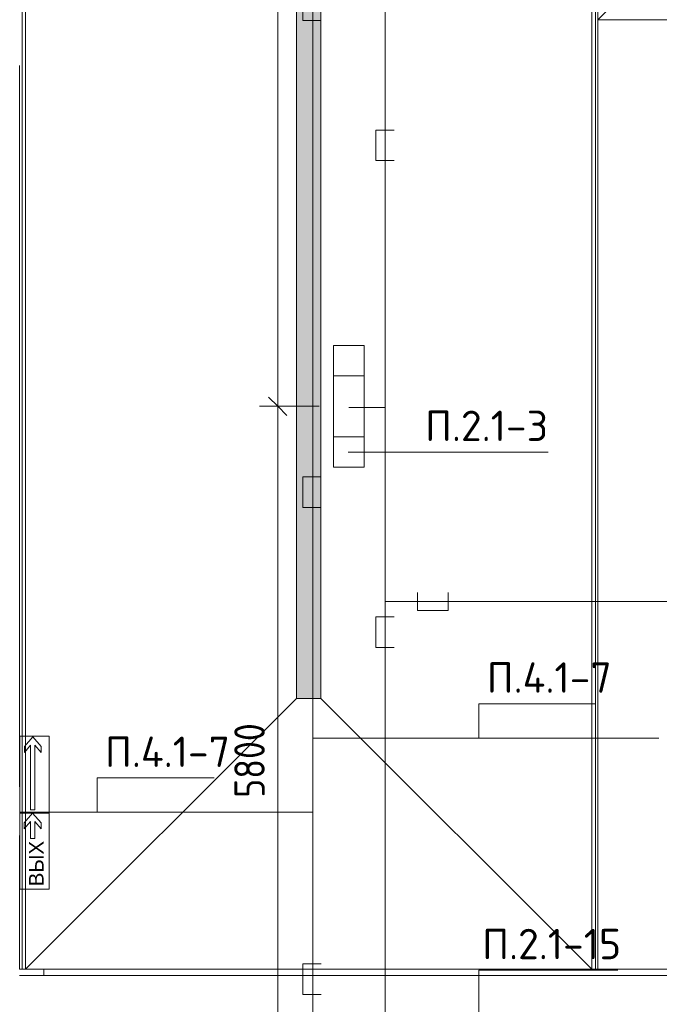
# Model space of a CAD drawing. Header units: millimetres. Extents: x -32229 to 170644, y -13689 to 125138.
# Tile 42 of 208: x 5236 to 10491, y 44863 to 52951. Entities that reach past the tile are written whole.
import ezdxf

# ---------------------------------------------------------------- set-up
doc = ezdxf.new("R2010")
doc.units = ezdxf.units.MM
for name, color, linetype, lineweight in [('A-ANNO-DIMS', 7, 'Continuous', 9), ('A-ANNO-DIMS-200', 7, 'Continuous', 9), ('A-ANNO-NOTE', 7, 'Continuous', 18), ('A-DETL-THIN', 7, 'Continuous', 9), ('A-FLOR', 7, 'Continuous', 18), ('A-GENM', 7, 'Continuous', 18), ('G-ANNO-TEXT', 7, 'Continuous', 9), ('M-EQPM', 7, 'Continuous', 18)]:
    doc.layers.add(name, color=color, linetype=linetype, lineweight=lineweight)
doc.layers.add('A-DETL', color=7, linetype='Continuous', lineweight=9, true_color=0x00a600)
doc.styles.add('Arial_1', font='arial.ttf', dxfattribs={"height": 120})
doc.styles.add('GOST Common_6', font='GOST_Common.ttf', dxfattribs={"width": 0.9, "height": 250})
doc.styles.add('ISOCPEUR', font='isocpeur.ttf', dxfattribs={"height": 250})
doc.dimstyles.new('ГОСТ_2_5_мм2', dxfattribs={"dimscale": 304.8, "dimtxt": 251.428749, "dimasz": 0.492126, "dimexe": 0.492126, "dimexo": 0.656168, "dimgap": 0.098425, "dimtad": 1, "dimdec": 0, "dimdsep": 46, "dimtxsty": 'GOST Common_6', "dimblk1": 'OBLIQUE', "dimblk2": 'OBLIQUE', "dimsah": 1, "dimcen": 0.09, "dimazin": 2, "dimtfac": 1, "dimtdec": 4, "dimtix": 1, "dimtmove": 0, "dimatfit": 3, "dimfxl": 1, "dimtvp": 1, "dimtolj": 1, "dimtzin": 0, "dimarcsym": 2})

# ---------------------------------------------------------------- blocks, each defined once
blk = doc.blocks.new('АР-Заполнение деф_ шва - Д_ш_-4327380--01 ЭО')
at = {"layer": 'A-GENM', "color": 253, "lineweight": 13, "true_color": 0xaaaaaa}
for p, q in [((0, 25), (5800, 25)), ((0, -25), (5798.75, -25))]:
    blk.add_line(p, q, dxfattribs=at)
blk = doc.blocks.new('АР-Заполнение деф_ шва - Д_ш_-4332461--01 ЭО')
at = {"layer": 'A-GENM', "color": 253, "lineweight": 13, "true_color": 0xaaaaaa}
for p, q in [((0, 25), (24975, 25)), ((0, -25), (24975, -25))]:
    blk.add_line(p, q, dxfattribs=at)
blk = doc.blocks.new('АР-Заполнение деф_ шва - Д_ш_-4327506--01 ЭО')
at = {"layer": 'A-GENM', "color": 253, "lineweight": 13, "true_color": 0xaaaaaa}
for p, q in [((0, 25), (1100, 25)), ((0, -25), (1100, -25))]:
    blk.add_line(p, q, dxfattribs=at)
blk = doc.blocks.new('АР-Заполнение деф_ шва - Д_ш_-4331949--01 ЭО')
at = {"layer": 'A-GENM', "color": 253, "lineweight": 13, "true_color": 0xaaaaaa}
for p, q in [((0, 25), (5925, 25)), ((0, -25), (5925, -25))]:
    blk.add_line(p, q, dxfattribs=at)
blk = doc.blocks.new('АР-Заполнение деф_ шва - Д_ш__Пристенный-V109--01 ЭО')
at = {"layer": 'A-GENM', "color": 253, "lineweight": 13, "true_color": 0xaaaaaa}
blk.add_line((0, 25), (400, 25), dxfattribs=at)
blk = doc.blocks.new('АР_Лоток - 200х100h_ЛВ1-7513224--01 ЭО')
at = {"layer": 'M-EQPM', "lineweight": 13, "true_color": 0xf3f3f3}
blk.add_hatch(color=7, dxfattribs=at).paths.add_polyline_path([(0, -99.9), (7599.9, -99.9), (7599.9, 100), (0, 100)])
at = {"layer": 'M-EQPM', "color": 253, "lineweight": 13, "true_color": 0xaaaaaa}
for p, q in [((0, 100), (0, -99.9)), ((7599.9, -100), (7599.9, 100))]:
    blk.add_line(p, q, dxfattribs=at)
blk = doc.blocks.new('Наметкина 10_РД_АР_П_rvt-1--01 ЭО')
at = {"layer": 'A-FLOR', "color": 253, "lineweight": 13, "true_color": 0xaaaaaa}
for p, q in [((5255.3, 75290.6), (5255.3, 45150)), ((5285.3, 45150), (5285.3, 70115)), ((9935.3, 70115), (9935.3, 45150)), ((9965.3, 45150), (9965.3, 70084.9)), ((7510.3, 47375), (7510.3, 67890)), ((7710.3, 47375.1), (7710.3, 67890)), ((9985.3, 52950), (9985.3, 58950)), ((9985.3, 52950), (12885.3, 55850)), ((10735.3, 52950), (9985.3, 52950)), ((10735.3, 52950), (9985.3, 52950)), ((9985.3, 52950), (9985.3, 45150)), ((7510.3, 47375), (5285.3, 45150)), ((7710.2, 47375.1), (7510.3, 47375.1)), ((9935.3, 45150), (7710.2, 47375.1)), ((5255.3, 45150), (5285.3, 45150)), ((9935.3, 45150), (5285.3, 45150)), ((5435.3, 45100), (5435.3, 45150)), ((9935.3, 45150), (9965.3, 45150)), ((9965.3, 45150), (9985.3, 45150)), ((9985.3, 45150), (11035.3, 45150)), ((11034, 45100), (5235.3, 45100))]:
    blk.add_line(p, q, dxfattribs=at)
at = {"layer": 'A-GENM', "color": 253, "lineweight": 13, "true_color": 0xaaaaaa, "rotation": 270}
for name, p in [('АР-Заполнение деф_ шва - Д_ш_-4332461--01 ЭО', (9960.3, 70125)), ('АР-Заполнение деф_ шва - Д_ш__Пристенный-V109--01 ЭО', (5260.3, 52975)), ('АР-Заполнение деф_ шва - Д_ш_-4331949--01 ЭО', (5260.3, 52575)), ('АР-Заполнение деф_ шва - Д_ш__Пристенный-V109--01 ЭО', (5260.3, 46650)), ('АР-Заполнение деф_ шва - Д_ш_-4327506--01 ЭО', (5260.3, 46250))]:
    blk.add_blockref(name, p, dxfattribs=at)
at = {"layer": 'A-GENM', "color": 253, "lineweight": 13, "true_color": 0xaaaaaa}
blk.add_blockref('АР-Заполнение деф_ шва - Д_ш_-4327380--01 ЭО', (5235.3, 45125), dxfattribs=at)
at = {"layer": 'M-EQPM', "color": 253, "lineweight": 13, "true_color": 0xaaaaaa, "rotation": 90.00000000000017}
blk.add_blockref('АР_Лоток - 200х100h_ЛВ1-7513224--01 ЭО', (7610.3, 47375.1), dxfattribs=at)
blk = doc.blocks.new('DIMBLOCK150--01 ЭО')
at = {"layer": 'A-ANNO-DIMS-200'}
for p, q in [((7356.2, 60774.7), (7281.2, 60849.7)), ((7443.2, 60774.7), (7206.2, 60774.7)), ((7356.2, 60774.7), (7356.2, 49774.9)), ((7356.2, 60774.7), (7431.2, 60699.7)), ((7356.2, 60774.7), (7443.2, 60774.7)), ((7356.2, 49774.9), (7281.2, 49849.9)), ((7695.3, 49774.9), (7206.2, 49774.9)), ((7356.2, 49774.9), (7431.2, 49699.9)), ((7356.2, 49774.9), (7695.3, 49774.9))]:
    blk.add_line(p, q, dxfattribs=at)
at = {"layer": 'A-ANNO-DIMS-200', "color": 0, "insert": (6999.5, 54927.5), "char_height": 250, "width": 833.55, "attachment_point": 1, "rotation": 90, "line_spacing_factor": 1.022761, "style": 'GOST Common_6'}
blk.add_mtext('11000', dxfattribs=at)
blk = doc.blocks.new('_Oblique')
at = {"color": 0, "linetype": 'ByBlock', "lineweight": -2}
blk.add_line((-0.5, -0.5), (0.5, 0.5), dxfattribs=at)
blk = doc.blocks.new('DIMBLOCK151--01 ЭО')
at = {"layer": 'A-ANNO-DIMS-200'}
for p, q in [((7356.2, 49774.9), (7281.2, 49849.9)), ((7695.3, 49774.9), (7206.2, 49774.9)), ((7356.2, 49774.9), (7356.2, 43974.5)), ((7356.2, 49774.9), (7431.2, 49699.9)), ((7356.2, 49774.9), (7695.3, 49774.9)), ((7356.2, 43974.5), (7281.2, 44049.5)), ((7443.2, 43974.5), (7206.2, 43974.5)), ((7356.2, 43974.5), (7431.2, 43899.5)), ((7356.2, 43974.5), (7443.2, 43974.5))]:
    blk.add_line(p, q, dxfattribs=at)
at = {"layer": 'A-ANNO-DIMS-200', "color": 0, "insert": (6999.5, 46559.4), "char_height": 250, "width": 756.843, "attachment_point": 1, "rotation": 90, "line_spacing_factor": 1.022761, "style": 'GOST Common_6'}
blk.add_mtext('5800', dxfattribs=at)

msp = doc.modelspace()

# ---------------------------------------------------------------- linework, layer by layer
at = {"layer": 'A-ANNO-NOTE', "color": 5, "lineweight": 9, "true_color": 0x0000ff}
for p, q in [((7814, 49274.9), (7814, 50274.9)), ((7814, 50274.9), (8066.7, 50274.9)), ((8066.7, 50274.9), (8066.7, 49274.9)), ((7814, 50024.9), (8066.7, 50024.9)), ((8066.7, 49524.9), (7814, 49524.9)), ((8066.7, 49274.9), (7814, 49274.9))]:
    msp.add_line(p, q, dxfattribs=at)
at = {"layer": 'A-ANNO-NOTE', "color": 1, "lineweight": 9, "true_color": 0xff0000}
for p, q in [((5238, 46434), (5238, 47066.2)), ((5238, 47066.2), (5478, 47066.2)), ((5238.3, 47065.6), (5478, 47065.6)), ((5238.3, 47065.6), (5238.3, 46434.4)), ((5274.5, 46980.6), (5343.3, 47059.1)), ((5343.3, 47059.1), (5412.1, 46980.6)), ((5478, 47066.2), (5478, 46434)), ((5478, 47065.6), (5478, 46434.4)), ((5326, 46990.5), (5274.5, 46930.8)), ((5274.5, 46930.8), (5274.5, 46980.6)), ((5326, 46460.2), (5326, 46990.5)), ((5412.1, 46930.8), (5360.6, 46990.5)), ((5360.6, 46990.5), (5360.6, 46460.2)), ((5412.1, 46980.6), (5412.1, 46930.8)), ((5237.1, 45807.8), (5237.1, 46440)), ((5237.1, 46440), (5477.1, 46440)), ((5237.5, 46439.4), (5477.1, 46439.4)), ((5237.5, 46439.4), (5237.5, 45808.3)), ((5478, 46434), (5238, 46434)), ((5478, 46434.4), (5238.3, 46434.4)), ((5273.6, 46354.4), (5342.4, 46432.9)), ((5360.6, 46460.2), (5326, 46460.2)), ((5342.4, 46432.9), (5411.3, 46354.4)), ((5477.1, 46440), (5477.1, 45807.8)), ((5477.1, 46439.4), (5477.1, 45808.3)), ((5325.2, 46364.3), (5273.6, 46304.7)), ((5273.6, 46304.7), (5273.6, 46354.4)), ((5325.2, 46224.3), (5325.2, 46364.3)), ((5411.3, 46304.7), (5359.7, 46364.3)), ((5359.7, 46364.3), (5359.7, 46224.3)), ((5411.3, 46354.4), (5411.3, 46304.7)), ((5359.7, 46224.3), (5325.2, 46224.3)), ((5477.1, 45807.8), (5237.1, 45807.8)), ((5477.1, 45808.3), (5237.5, 45808.3))]:
    msp.add_line(p, q, dxfattribs=at)
at = {"layer": 'A-DETL', "color": 1, "true_color": 0xff0000}
for p, q in [((7643.2, 41595), (7643.2, 96772.6)), ((7561.5, 53194.4), (7561.5, 52944.4)), ((7561.5, 52944.4), (7711.5, 52944.4)), ((7711.5, 49194.4), (7561.5, 49194.4)), ((7561.5, 49194.4), (7561.5, 48944.4)), ((7561.5, 48944.4), (7711.5, 48944.4)), ((10488, 47050), (7643.2, 47050)), ((5472.7, 46440.4), (7643.2, 46440.4)), ((7711.5, 45194.4), (7561.5, 45194.4)), ((7561.5, 45194.4), (7561.5, 44944.4)), ((7561.5, 44944.4), (7711.5, 44944.4))]:
    msp.add_line(p, q, dxfattribs=at)
at = {"layer": 'A-DETL', "color": 5, "true_color": 0x0000ff}
for p, q in [((8238.2, 38174.6), (8238.2, 96167.2)), ((8313.2, 52044.5), (8163.2, 52044.5)), ((8163.2, 52044.5), (8163.2, 51794.5)), ((8163.2, 51794.5), (8313.2, 51794.5)), ((7940.3, 49764.4), (8238.2, 49764.4)), ((8504.9, 48246.4), (8504.9, 48096.4)), ((8754.9, 48096.4), (8754.9, 48246.4)), ((49505.4, 48171.4), (8238.2, 48171.4)), ((8504.9, 48096.4), (8754.9, 48096.4)), ((8313.2, 48044.5), (8163.2, 48044.5)), ((8163.2, 48044.5), (8163.2, 47794.5)), ((8163.2, 47794.5), (8313.2, 47794.5))]:
    msp.add_line(p, q, dxfattribs=at)
at = {"layer": 'A-DETL-THIN'}
for p, q in [((7935.6, 49399.2), (9578.3, 49399.2)), ((9008.8, 47331.3), (9968.8, 47331.3)), ((9008.8, 47331.3), (9008.8, 47050)), ((5872.9, 46721.8), (6832.9, 46721.8)), ((5872.9, 46721.8), (5872.9, 46440.4)), ((9008.8, 45142.5), (10148.8, 45142.5)), ((9008.8, 45142.5), (9008.8, 44760))]:
    msp.add_line(p, q, dxfattribs=at)

# ---------------------------------------------------------------- block references
at = {"lineweight": 5}
msp.add_blockref('Наметкина 10_РД_АР_П_rvt-1--01 ЭО', (0, 0), dxfattribs=at)

# ---------------------------------------------------------------- texts
at = {"layer": 'A-ANNO-NOTE', "color": 1, "lineweight": 9, "true_color": 0xff0000, "insert": (5372.5, 46018.5), "char_height": 120, "width": 370, "attachment_point": 5, "rotation": 90, "line_spacing_factor": 0.936439, "style": 'Arial_1'}
msp.add_mtext('\\pt20.0004,39.9996,60,80.0004,99.9996,120,140.0004,159.9996,180,200.0004,219.9996,240,260.0004,279.9996,300,320.0004,339.9996,360,380.0004,399.9996,420,440.0004,459.9996,480,500.0004,519.9996,540,560.0004,579.9996,600,620.0004,639.9996;ВЫХ', dxfattribs=at)
at = {"layer": 'G-ANNO-TEXT', "char_height": 250, "attachment_point": 1, "line_spacing_factor": 1.139951, "style": 'ISOCPEUR'}
for s, insert, width in [('\\pt600,1200,1800,2400,3000,3600,4200,4800,5400,6000,6600,7200,7800,8400,9000,9600,10200,10800,11400,12000,12600,13200,13800,14400,15000,15600,16200,16800,17400,18000,18600,19200;П.2.1-3', (8566, 49739.5), 1016.06), ('\\pt600,1200,1800,2400,3000,3600,4200,4800,5400,6000,6600,7200,7800,8400,9000,9600,10200,10800,11400,12000,12600,13200,13800,14400,15000,15600,16200,16800,17400,18000,18600,19200;П.4.1-7', (9072.7, 47671.7), 1042.32), ('\\pt600,1200,1800,2400,3000,3600,4200,4800,5400,6000,6600,7200,7800,8400,9000,9600,10200,10800,11400,12000,12600,13200,13800,14400,15000,15600,16200,16800,17400,18000,18600,19200;П.4.1-7', (5936.8, 47062.1), 1042.32), ('\\pt600,1200,1800,2400,3000,3600,4200,4800,5400,6000,6600,7200,7800,8400,9000,9600,10200,10800,11400,12000,12600,13200,13800,14400,15000,15600,16200,16800,17400,18000,18600,19200;П.2.1-15', (9035.1, 45482.8), 1135.24)]:
    msp.add_mtext(s, dxfattribs=dict(at, insert=insert, width=width))

# ---------------------------------------------------------------- dimensions: what is measured, and where the dimension line sits
at = {"layer": 'A-ANNO-DIMS'}
for base, p1, p2, override, picture, middle in [((7356.2, 49774.9), (7643.2, 60774.7), (7895.3, 49774.9), {"dimpost": '<>', "dimfxl": 11002.734055}, 'DIMBLOCK150--01 ЭО', (7201.2, 55274.8)), ((7356.2, 43974.5), (7895.3, 49774.9), (7643.2, 43974.5), {"dimpost": '<>', "dimfxl": 5805.870152}, 'DIMBLOCK151--01 ЭО', (7201.2, 46874.7))]:
    dim = msp.add_linear_dim(base=base, p1=p1, p2=p2, angle=90, dimstyle='ГОСТ_2_5_мм2', override=override, dxfattribs=at)
    dim.commit()
    dim.dimension.update_dxf_attribs({"geometry": picture, "text_midpoint": middle})

doc.saveas('drawing.dxf')
